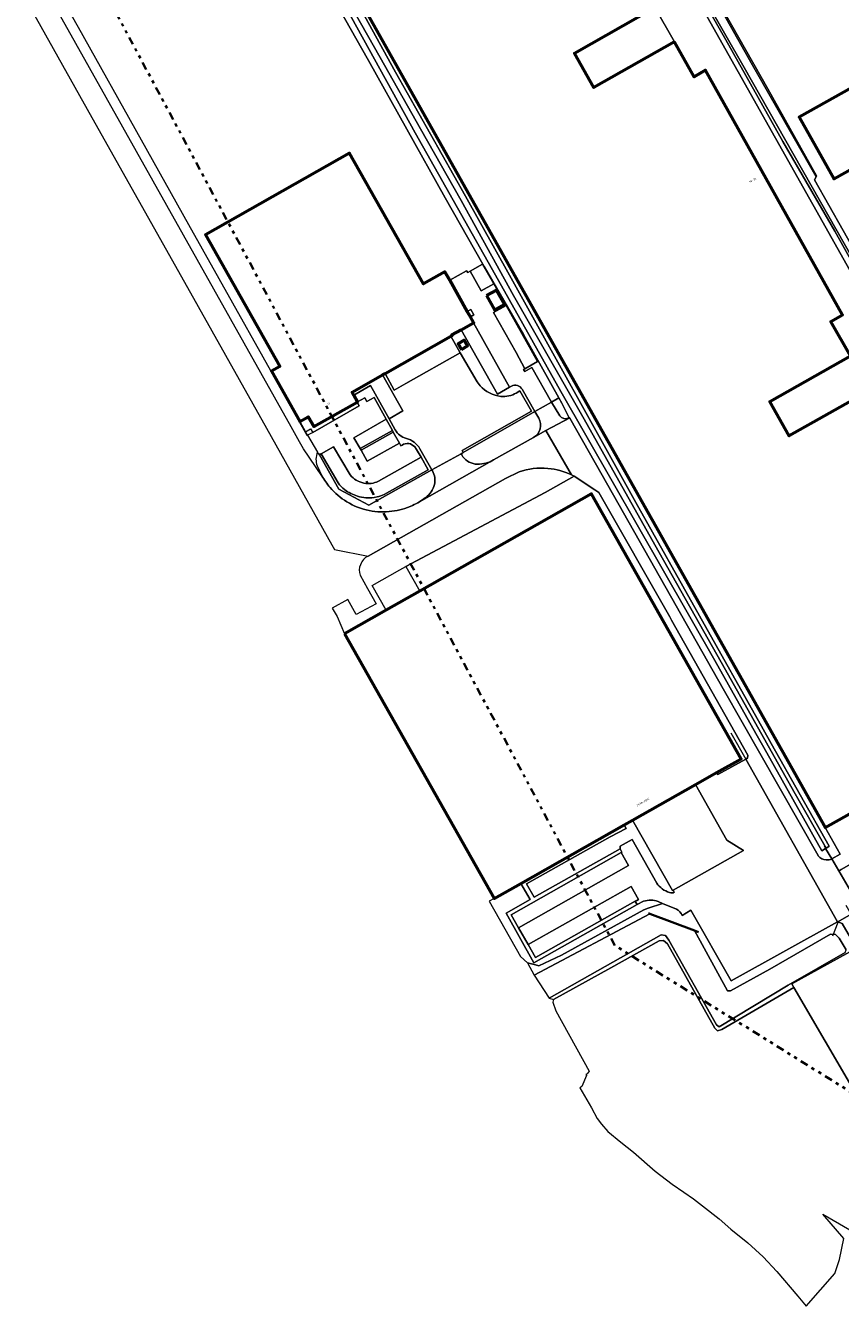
# Model space of a CAD drawing. Header units: metres. Extents: x 113441 to 115918, y 474822 to 477887.
# Tile 8 of 145: x 114391 to 114650, y 475047 to 475454. Entities that reach past the tile are written whole.
import ezdxf
from ezdxf.enums import TextEntityAlignment as Align

# ---------------------------------------------------------------- set-up
doc = ezdxf.new("R2010")
doc.units = ezdxf.units.M
doc.linetypes.add('AL-TEKENBLADGRENS', pattern=[11.5, 2.5, -1.5, 1, -1.5, 1, -1.5, 2.5])
for name, color, linetype, lineweight in [('B-WE-GK-BESCHOEIING-G', 252, 'GK-BESCHOEIING', 35), ('B-WE-GR-GRAS-GV', 252, 'Continuous', 13), ('B-WE-GR-GROENVOORZIENING-GV', 252, 'Continuous', 18), ('B-WE-IE-TERREINAFSCHEIDING_KUNSTMATIG_HEKWERK-G', 252, 'IE-TERREINAFSCHEIDING-KUNSTMATIG', 18), ('B-WE-IE-TERREINAFSCHEIDING_KUNSTMATIG_MUUR-G', 252, 'IE-TERREINAFSCHEIDING-KUNSTMATIG-DICHT', 18), ('B-WE-OG-BEBOUWING-GV', 7, 'Continuous', 50), ('B-WE-OG-BEBOUWING-T18', 7, 'Continuous', 50), ('B-WE-OG-BEBOUWING_LAGE TRAFO-GV', 7, 'Continuous', 50), ('B-WE-OG-BEBOUWING_SCHUUR-GV', 7, 'Continuous', 50), ('B-WE-OG-TERREIN_ERF-GV', 252, 'Continuous', 18), ('B-WE-OG-WATER-GV', 252, 'Continuous', 18), ('B-WE-OG-WATER_SLOOT-GV', 252, 'Continuous', 18), ('B-WE-OG-WEG-GV', 252, 'Continuous', 18), ('B-WE-VH-VERHARDING_GESLOTEN-GV', 252, 'Continuous', 18), ('B-WE-VH-VERHARDING_OPEN-GV', 252, 'Continuous', 18), ('X-XX-AL-TEKENBLADGRENS-G', 252, 'AL-TEKENBLADGRENS', 35)]:
    doc.layers.add(name, color=color, linetype=linetype, lineweight=lineweight)
doc.styles.add('NLCS-ISO-ANNOTATIEF-T18', font='NLCS-ISO.ttf', dxfattribs={"height": 1.8})
doc.linetypes.add('GK-BESCHOEIING', pattern='A,30,-5,[1,NLCS.SHX,S=1,R=0,X=0,Y=0],-5', length=40)
doc.linetypes.add('IE-TERREINAFSCHEIDING-KUNSTMATIG', pattern='A,4,[82,NLCS.SHX,S=0.75,R=90,X=0,Y=0],4,-2', length=10)
doc.linetypes.add('IE-TERREINAFSCHEIDING-KUNSTMATIG-DICHT', pattern='A,8,-1,[82,NLCS.SHX,S=0.75,R=90,X=0,Y=0],-1', length=10)

msp = doc.modelspace()

# ---------------------------------------------------------------- linework, layer by layer
at = {"layer": 'B-WE-GK-BESCHOEIING-G', "ltscale": 0.5, "flags": 128}
msp.add_lwpolyline([(114604.766, 475166.793), (114603.533, 475167.258), (114589.354, 475172.603), (114588.923, 475172.766)], dxfattribs=at)
at = {"layer": 'B-WE-GR-GRAS-GV'}
for points in [[(114512.265, 475421.266), (114500.128, 475443.108), (114475.462, 475486.559), (114466.473, 475502.696), (114465.418, 475505.777), (114465.115, 475508.33), (114465.873, 475509.485), (114467.222, 475515.634), (114448.633, 475503.672), (114407.956, 475481.084), (114399.433, 475480.539), (114399.451, 475480.49), (114399.788, 475480.369), (114399.638, 475479.791), (114399.219, 475479.959), (114398.785, 475478.522), (114395.164, 475476.622), (114395.094, 475476.585), (114395.58, 475475.712), (114407.993, 475453.638), (114427.988, 475417.949), (114443.051, 475391.04), (114480.536, 475324.255)], [(114591.773, 475487.513), (114592.466, 475483.934), (114593.674, 475481.592), (114735.746, 475229.245), (114735.997, 475232.721), (114736.013, 475232.949), (114734.975, 475234.862), (114727.227, 475248.756)], [(114727.227, 475248.756), (114725.479, 475251.549), (114712.909, 475274.156), (114698.309, 475299.465), (114681.081, 475330.722), (114665.859, 475356.93), (114648.007, 475388.933), (114631.54, 475417.424), (114613.412, 475449.579), (114595.907, 475480.421), (114595.396, 475481.287), (114593.054, 475485.616)], [(114480.805, 475324.278), (114480.184, 475325.392), (114478.371, 475328.641), (114478.334, 475328.62), (114469.307, 475344.55), (114472.039, 475346.098), (114448.44, 475387.84), (114494.071, 475413.729), (114517.582, 475372.237), (114524.368, 475376.083), (114525.878, 475373.404), (114531.225, 475376.416), (114531.587, 475375.859), (114532.371, 475376.289), (114536.324, 475378.456), (114536.409, 475378.502), (114524.463, 475399.492), (114512.265, 475421.266)], [(114654.94, 475115.188), (114635.006, 475149.2), (114612.185, 475135.854), (114610.854, 475135.463), (114609.954, 475136.323), (114594.97, 475163.046), (114593.718, 475164.102), (114592.309, 475164.024), (114576.933, 475155.417), (114558.779, 475145.44), (114558.544, 475144.54), (114559.561, 475141.762), (114570.086, 475122.708), (114569.451, 475121.814), (114569.096, 475121.601), (114569.293, 475121.253), (114567.738, 475117.805), (114567.104, 475117.402), (114570.883, 475111.038), (114572.595, 475107.661), (114574.026, 475105.901), (114576.077, 475103.543), (114580.16, 475100.175), (114584.212, 475096.973), (114591.002, 475090.947), (114596.427, 475086.809), (114600.09, 475084.269), (114603.231, 475082.163), (114606.075, 475080.026), (114611.303, 475075.89), (114615.09, 475072.592), (114620.447, 475068.257), (114625.26, 475063.845), (114629.659, 475059.124), (114636.267, 475051.384), (114638.918, 475048.229), (114648.06, 475058.544), (114649.521, 475062.987), (114650.851, 475069.591), (114644.252, 475077.333), (114652.784, 475072.374)]]:
    msp.add_lwpolyline(points, dxfattribs=at)
msp.add_lwpolyline([(114480.536, 475324.255, 0.0673826), (114480.805, 475324.278)], format="xyb", dxfattribs=at)
at = {"layer": 'B-WE-GR-GROENVOORZIENING-GV'}
for points in [[(114549.287, 475356.211), (114536.814, 475377.79), (114536.409, 475378.502), (114536.324, 475378.456), (114539.853, 475372.215), (114543.735, 475365.35), (114553.737, 475347.663), (114549.736, 475345.37), (114549.329, 475345.137), (114549.724, 475344.443), (114551.898, 475345.693), (114558.166, 475334.779), (114560.49, 475336.106)], [(114529.652, 475351.449), (114528.563, 475353.3), (114530.479, 475354.427), (114531.568, 475352.576)]]:
    msp.add_lwpolyline(points, close=True, dxfattribs=at)
for points in [[(114529.506, 475357.692), (114526.587, 475356.065), (114526.665, 475355.893), (114526.22, 475355.64), (114529.206, 475350.419), (114534.617, 475341.245), (114535.508, 475339.983)], [(114545.436, 475339.861), (114544.858, 475339.507), (114540.993, 475337.303), (114529.506, 475357.692)], [(114506.658, 475329.511), (114500.778, 475340.02), (114495.422, 475337.025), (114496.643, 475334.854), (114498.908, 475336.161), (114499.574, 475334.942), (114501.886, 475336.242), (114505.722, 475329.325), (114507.688, 475325.78), (114507.985, 475325.244), (114509.939, 475321.72), (114510.391, 475320.905), (114510.756, 475321.121)], [(114547.003, 475337.652), (114548.171, 475338.362), (114551.809, 475331.95), (114529.808, 475319.452), (114530.137, 475318.774), (114552.916, 475331.781), (114548.894, 475338.826)], [(114561.435, 475334.411), (114560.49, 475336.106), (114558.166, 475334.779), (114560.775, 475330.437)], [(114563.812, 475329.827), (114561.435, 475334.411)], [(114508.563, 475326.022), (114506.658, 475329.511)], [(114490.492, 475309.169), (114485.121, 475318.355), (114484.527, 475318.008), (114490.709, 475307.204), (114500.211, 475302.052), (114520.214, 475313.26), (114516.424, 475319.968)], [(114514.775, 475320.549), (114515.376, 475319.73), (114516.794, 475317.28), (114519.029, 475313.317), (114505.072, 475305.475)], [(114502.873, 475304.74), (114501.886, 475304.545)], [(114597.069, 475179.392), (114596.787, 475180.065), (114596.539, 475179.925), (114583.907, 475202.25), (114581.253, 475200.748), (114581.808, 475199.652), (114576.821, 475196.94), (114550.205, 475182.015), (114552.634, 475177.804), (114579.915, 475193.151)], [(114579.915, 475193.151), (114579.968, 475193.968), (114583.761, 475196.17), (114591.561, 475182.312)], [(114587.394, 475176.518), (114585.308, 475175.484), (114552.59, 475157.015), (114543.791, 475172.735), (114551.368, 475177.089), (114548.465, 475182.195), (114539.942, 475177.372), (114538.346, 475176.542), (114548.287, 475159.052), (114550.587, 475157.043), (114553.112, 475156.342), (114554.179, 475156.063), (114561.361, 475159.483), (114587.481, 475173.771), (114588.86, 475174.383), (114593.41, 475175.85)], [(114593.41, 475175.85), (114591.948, 475176.456)]]:
    msp.add_lwpolyline(points, dxfattribs=at)
for points in [[(114535.508, 475339.983, 0.1845041), (114542.127, 475336.603)], [(114548.894, 475338.826, 0.3888055), (114545.436, 475339.861)], [(114542.127, 475336.603, 0.1642015), (114547.003, 475337.652)], [(114560.775, 475330.437, 0.4020296), (114563.59, 475329.755)], [(114512.122, 475323.273, -0.2081213), (114508.563, 475326.022)], [(114563.59, 475329.755, -0.2601921), (114563.812, 475329.827)], [(114516.424, 475319.968, 0.196429), (114512.122, 475323.273)], [(114510.756, 475321.121, -0.3968026), (114514.775, 475320.549)], [(114492.527, 475307.023, -0.0897681), (114490.492, 475309.169)], [(114496.657, 475304.947, -0.0813943), (114492.527, 475307.023)], [(114501.886, 475304.545, -0.1128574), (114496.657, 475304.947)], [(114505.072, 475305.475, -0.0514322), (114502.873, 475304.74)], [(114591.561, 475182.312, 0.1875593), (114595.609, 475179.359)], [(114595.609, 475179.359, 0.29471), (114597.069, 475179.392)], [(114591.948, 475176.456, 0.1778467), (114587.394, 475176.518)]]:
    msp.add_lwpolyline(points, format="xyb", dxfattribs=at)
at = {"layer": 'B-WE-IE-TERREINAFSCHEIDING_KUNSTMATIG_HEKWERK-G'}
for points in [[(114615.074, 475229.94), (114619.76, 475221.63)], [(114619.76, 475221.63), (114648.873, 475170.002)], [(114644.603, 475194.131), (114645.115, 475193.262)], [(114645.115, 475193.262), (114647.059, 475189.96), (114649.29, 475186.171), (114649.397, 475186.232)], [(114649.397, 475186.232), (114650.066, 475186.611)], [(114648.873, 475170.002), (114648.959, 475169.85), (114647.258, 475165.447)]]:
    msp.add_lwpolyline(points, dxfattribs=at)
at = {"layer": 'B-WE-IE-TERREINAFSCHEIDING_KUNSTMATIG_MUUR-G'}
for points in [[(114504.612, 475343.375), (114511.026, 475332.013)], [(114495.422, 475337.025), (114500.778, 475340.02), (114506.658, 475329.511)], [(114482.441, 475325.181), (114497.191, 475333.549)]]:
    msp.add_lwpolyline(points, dxfattribs=at)
at = {"layer": 'B-WE-OG-BEBOUWING-GV'}
for points in [[(114597.161, 475448.939), (114571.605, 475434.506), (114565.434, 475445.434), (114590.99, 475459.867), (114584.819, 475470.794), (114588.485, 475472.865), (114540.903, 475557.12), (114467.222, 475515.634), (114644.996, 475199.875), (114718.789, 475241.366), (114669.007, 475329.547), (114665.367, 475327.492), (114659.151, 475338.498), (114633.595, 475324.065), (114627.424, 475334.993), (114652.98, 475349.426), (114646.809, 475360.353), (114650.474, 475362.424), (114607.017, 475439.988), (114603.377, 475437.933)], [(114682.99, 475425.36), (114672.055, 475444.871), (114636.75, 475425.09), (114647.69, 475405.57)], [(114529.506, 475357.692), (114533.413, 475359.869), (114533.485, 475359.909), (114532.426, 475361.788), (114531.444, 475363.53), (114525.878, 475373.404), (114524.368, 475376.083), (114517.582, 475372.237), (114494.071, 475413.729), (114448.44, 475387.84), (114472.039, 475346.098), (114469.307, 475344.55), (114478.334, 475328.62), (114478.371, 475328.641), (114481.031, 475330.148), (114482.811, 475327.007), (114496.502, 475334.765), (114496.647, 475334.847), (114496.643, 475334.854), (114495.422, 475337.025), (114494.938, 475337.884), (114504.612, 475343.375), (114505.373, 475343.807), (114526.22, 475355.64), (114526.665, 475355.893), (114526.587, 475356.065)], [(114492.494, 475261.341), (114539.942, 475177.372), (114548.465, 475182.195), (114581.253, 475200.748), (114583.907, 475202.25), (114603.83, 475213.524), (114610.541, 475217.321), (114618.281, 475221.701), (114570.828, 475305.65), (114516.368, 475274.845), (114505.705, 475268.814)]]:
    msp.add_lwpolyline(points, close=True, dxfattribs=at)
at = {"layer": 'B-WE-OG-BEBOUWING_LAGE TRAFO-GV'}
msp.add_lwpolyline([(114529.652, 475351.449), (114531.568, 475352.576), (114530.479, 475354.427), (114528.563, 475353.3)], close=True, dxfattribs=at)
at = {"layer": 'B-WE-OG-BEBOUWING_SCHUUR-GV'}
msp.add_lwpolyline([(114537.529, 475368.522), (114540.068, 475364.034), (114543.209, 475365.787), (114540.67, 475370.275)], close=True, dxfattribs=at)
at = {"layer": 'B-WE-OG-TERREIN_ERF-GV'}
for points in [[(114467.222, 475515.634), (114465.873, 475509.485), (114466.49, 475509.74), (114467.259, 475509.903), (114468.118, 475510.086), (114468.448, 475510.156), (114479.148, 475493.022), (114508.7, 475439.37), (114530.92, 475400.05), (114544.833, 475375), (114584.87, 475302.91), (114625.336, 475231.046), (114627.837, 475226.603), (114646.259, 475194.01), (114646.103, 475193.908), (114645.289, 475193.376), (114645.115, 475193.262), (114647.059, 475189.96), (114649.731, 475191.464), (114644.996, 475199.875)], [(114672.055, 475444.871), (114682.99, 475425.36), (114647.69, 475405.57), (114636.75, 475425.09)], [(114570.828, 475305.65), (114618.281, 475221.701), (114610.541, 475217.321), (114610.956, 475216.672), (114619.76, 475221.63), (114620.319, 475221.929), (114620.453, 475222.856), (114596.257, 475265.618), (114595.644, 475266.699), (114573.169, 475306.172), (114571.931, 475306.995), (114565.314, 475311.265), (114556.162, 475306.13), (114511.949, 475282.654), (114516.368, 475274.845)]]:
    msp.add_lwpolyline(points, close=True, dxfattribs=at)
for points in [[(114603.308, 475475.457), (114626.764, 475434.035), (114642.233, 475406.529), (114642.094, 475406.162), (114641.578, 475405.22), (114691.596, 475316.931)], [(114497.524, 475279.941), (114499.831, 475275.726), (114502.505, 475270.841), (114496.221, 475267.494), (114493.57, 475272.242), (114488.591, 475269.473), (114490.156, 475266.778), (114492.494, 475261.341), (114505.705, 475268.814), (114501.264, 475276.665), (114510.11, 475281.557), (114511.949, 475282.654), (114556.162, 475306.13), (114565.314, 475311.265)], [(114547.866, 475312.689), (114543.562, 475310.581), (114499.977, 475285.986)], [(114659.172, 475161.628), (114653.23, 475172.411), (114648.997, 475170.069), (114650.346, 475169.495), (114654.905, 475161.701), (114634.352, 475150.315), (114635.006, 475149.2), (114654.94, 475115.188), (114663.095, 475101.829), (114661.671, 475097.223), (114680.567, 475117.124), (114688.355, 475104.581)]]:
    msp.add_lwpolyline(points, dxfattribs=at)
for points in [[(114557.048, 475313.776, 0.1063885), (114547.866, 475312.689)], [(114564.479, 475311.693, 0.0897884), (114557.048, 475313.776)], [(114565.314, 475311.265, 0.0119149), (114564.479, 475311.693)], [(114499.977, 475285.986, 0.1867216), (114497.559, 475283.242)], [(114497.559, 475283.242, 0.2180891), (114497.524, 475279.941)]]:
    msp.add_lwpolyline(points, format="xyb", dxfattribs=at)
at = {"layer": 'B-WE-OG-WATER-GV'}
for points in [[(114476.21, 475490.258), (114514.97, 475420.12), (114540.388, 475375), (114561.14, 475338.16), (114609.94, 475252.81), (114622.959, 475229.708), (114625.463, 475225.266), (114643.934, 475192.49), (114645.115, 475193.262), (114645.289, 475193.376), (114634.981, 475211.306), (114613.394, 475249.893), (114590.933, 475289.549), (114568.498, 475329.374), (114546.063, 475368.613), (114529.497, 475398.727), (114516.584, 475421.409), (114503.802, 475444.027), (114489.584, 475469.252)], [(114593.566, 475486.026), (114593.816, 475485.562), (114595.994, 475481.528), (114618.86, 475441.61), (114656.687, 475375), (114718.62, 475265.94), (114741.216, 475226.811), (114746.9, 475216.968), (114747.995, 475217.568), (114691.596, 475316.931), (114641.578, 475405.22)], [(114641.578, 475405.22), (114642.094, 475406.162), (114621.964, 475441.61), (114598.634, 475482.953), (114597.782, 475484.711), (114596.792, 475486.756), (114593.764, 475488.808)]]:
    msp.add_lwpolyline(points, dxfattribs=at)
msp.add_lwpolyline([(114592.963, 475165.865), (114594.295, 475165.679), (114595.411, 475164.22), (114610.534, 475137.372), (114611.371, 475136.736), (114633.227, 475149.894), (114651.344, 475160.336), (114651.628, 475161.108), (114649.443, 475164.824), (114648.214, 475166.016), (114646.617, 475166.139), (114627.388, 475155.03), (114614.944, 475148.132), (114613.939, 475148.175), (114603.533, 475167.258), (114589.354, 475172.603), (114552.687, 475153.059), (114557.413, 475145.812)], close=True, dxfattribs=at)
at = {"layer": 'B-WE-OG-WATER_SLOOT-GV'}
for points in [[(114540.388, 475375), (114514.97, 475420.12), (114476.21, 475490.258), (114475.262, 475491.891), (114468.167, 475504.606), (114465.873, 475509.485), (114465.115, 475508.33), (114465.418, 475505.777), (114466.473, 475502.696), (114475.462, 475486.559), (114500.128, 475443.108), (114512.265, 475421.266), (114524.463, 475399.492), (114536.409, 475378.502), (114536.814, 475377.79), (114549.287, 475356.211), (114560.49, 475336.106), (114561.435, 475334.411), (114563.812, 475329.827)], [(114656.687, 475375), (114618.86, 475441.61), (114595.994, 475481.528), (114593.816, 475485.562), (114593.566, 475486.026)], [(114595.907, 475480.421), (114613.412, 475449.579), (114631.54, 475417.424), (114648.007, 475388.933), (114665.859, 475356.93), (114681.081, 475330.722), (114698.309, 475299.465), (114712.909, 475274.156), (114725.479, 475251.549), (114727.227, 475248.756), (114734.975, 475234.862), (114736.013, 475232.949), (114735.997, 475232.721), (114740.231, 475225.141), (114745.332, 475216.912), (114746.063, 475216.101), (114746.941, 475215.782), (114747.627, 475215.878), (114748.106, 475216.804), (114747.995, 475217.568), (114746.9, 475216.968), (114741.216, 475226.811), (114718.62, 475265.94), (114656.687, 475375)], [(114647.059, 475189.96), (114645.115, 475193.262), (114643.934, 475192.49), (114625.463, 475225.266), (114622.959, 475229.708), (114609.94, 475252.81), (114561.14, 475338.16), (114540.388, 475375)], [(114563.997, 475329.652), (114576.05, 475308.435), (114612.652, 475243.893), (114642.694, 475191.078)], [(114597.767, 475174.042), (114593.41, 475175.85), (114588.86, 475174.383), (114587.481, 475173.771), (114561.361, 475159.483), (114554.179, 475156.063), (114553.112, 475156.342), (114550.587, 475157.043), (114552.687, 475153.059), (114589.354, 475172.603), (114603.533, 475167.258), (114613.939, 475148.175), (114614.944, 475148.132), (114627.388, 475155.03), (114646.617, 475166.139), (114648.214, 475166.016), (114649.443, 475164.824), (114651.628, 475161.108)], [(114634.352, 475150.315), (114654.905, 475161.701), (114650.346, 475169.495), (114648.997, 475170.069), (114648.873, 475170.002), (114615.113, 475151.335), (114602.383, 475173.743), (114599.626, 475171.981)], [(114651.344, 475160.336), (114633.227, 475149.894), (114611.371, 475136.736), (114610.534, 475137.372), (114595.411, 475164.22), (114594.295, 475165.679), (114592.963, 475165.865), (114557.413, 475145.812), (114558.779, 475145.44), (114576.933, 475155.417), (114592.309, 475164.024), (114593.718, 475164.102), (114594.97, 475163.046), (114609.954, 475136.323), (114610.854, 475135.463), (114612.185, 475135.854), (114635.006, 475149.2), (114634.352, 475150.315)]]:
    msp.add_lwpolyline(points, dxfattribs=at)
for points in [[(114544.833, 475375), (114530.92, 475400.05), (114508.7, 475439.37), (114479.148, 475493.022), (114468.448, 475510.156), (114468.118, 475510.086), (114467.259, 475509.903), (114471.427, 475501.869), (114475.823, 475494.021), (114489.584, 475469.252), (114503.802, 475444.027), (114516.584, 475421.409), (114529.497, 475398.727), (114546.063, 475368.613), (114568.498, 475329.374), (114590.933, 475289.549), (114613.394, 475249.893), (114634.981, 475211.306), (114645.289, 475193.376), (114646.103, 475193.908), (114646.259, 475194.01), (114627.837, 475226.603), (114625.336, 475231.046), (114584.87, 475302.91)], [(114597.79, 475487.919), (114596.792, 475486.756), (114597.782, 475484.711), (114598.634, 475482.953), (114621.964, 475441.61), (114642.094, 475406.162), (114642.233, 475406.529), (114626.764, 475434.035), (114603.308, 475475.457), (114598.062, 475484.525), (114597.806, 475486.013)]]:
    msp.add_lwpolyline(points, close=True, dxfattribs=at)
for points in [[(114563.812, 475329.827, -0.159505), (114563.944, 475329.751)], [(114563.944, 475329.751, -0.1157898), (114563.997, 475329.652)], [(114642.694, 475191.078, 0.0147344), (114642.784, 475190.959)], [(114642.784, 475190.959, 0.2088293), (114645.266, 475189.629)], [(114645.266, 475189.629, 0.1315854), (114647.059, 475189.96)], [(114599.626, 475171.981, 0.2059811), (114597.767, 475174.042)]]:
    msp.add_lwpolyline(points, format="xyb", dxfattribs=at)
at = {"layer": 'B-WE-OG-WEG-GV'}
for points in [[(114554.111, 475329.714), (114552.916, 475331.781), (114530.137, 475318.774), (114529.467, 475318.402), (114529.688, 475318.036)], [(114539.278, 475316.19), (114539.782, 475316.475), (114552.439, 475323.566)], [(114520.385, 475312.994), (114520.214, 475313.26), (114500.211, 475302.052), (114490.709, 475307.204), (114484.527, 475318.008), (114484.247, 475318.497), (114484.162, 475318.449), (114483.928, 475318.856)], [(114483.852, 475314.525), (114485.364, 475311.37)]]:
    msp.add_lwpolyline(points, dxfattribs=at)
for points in [[(114552.439, 475323.566, 0.4108474), (114554.111, 475329.714)], [(114483.928, 475318.856, 0.2021851), (114483.852, 475314.525)], [(114529.688, 475318.036, 0.227551), (114533.973, 475315.139)], [(114533.973, 475315.139, 0.1454146), (114539.278, 475316.19)], [(114485.364, 475311.37, 0.0486848), (114487.948, 475307.725)], [(114521.068, 475308.67, 0.186357), (114520.385, 475312.994)], [(114487.948, 475307.725, 0.0825757), (114493.243, 475303.188)], [(114518.265, 475304.556, 0.1695833), (114521.068, 475308.67)], [(114493.243, 475303.188, 0.0982556), (114500.37, 475300.396)], [(114507.545, 475300.169, 0.084164), (114514.063, 475302.048)], [(114514.063, 475302.048, 0.0333996), (114516.246, 475303.161)], [(114516.246, 475303.161, 0.0333486), (114518.265, 475304.556)], [(114500.37, 475300.396, 0.0799076), (114507.545, 475300.169)]]:
    msp.add_lwpolyline(points, format="xyb", dxfattribs=at)
at = {"layer": 'B-WE-VH-VERHARDING_GESLOTEN-GV'}
for points in [[(114682.415, 475204.857), (114693.988, 475211.332), (114696.687, 475212.88), (114697.088, 475212.92), (114699.207, 475211.879), (114701.253, 475210.725), (114703.17, 475209.341), (114704.944, 475207.781), (114704.954, 475207.768), (114706.303, 475205.839), (114707.405, 475203.926), (114710.543, 475205.721), (114710.577, 475205.662), (114710.595, 475205.721), (114717.557, 475209.74), (114719.962, 475217.922), (114735.582, 475226.977), (114735.746, 475229.245), (114593.674, 475481.592), (114592.466, 475483.934), (114591.773, 475487.513)], [(114392.407, 475475.12), (114389.606, 475480.112), (114389.763, 475480.607), (114389.041, 475481.938), (114382.146, 475478.043), (114382.518, 475477.383), (114382.859, 475477.59), (114385.406, 475473.144), (114412.379, 475425.018), (114441.738, 475372.837), (114467.818, 475326.485), (114488.505, 475289.539), (114489.367, 475288.079), (114499.977, 475285.986), (114543.562, 475310.581), (114547.866, 475312.689)], [(114485.364, 475311.37), (114479.542, 475319.979), (114478.258, 475322.147), (114475.539, 475326.961), (114392.407, 475475.12)], [(114590.99, 475459.867), (114597.161, 475448.939), (114603.377, 475437.933), (114607.017, 475439.988), (114650.474, 475362.424), (114646.809, 475360.353), (114652.98, 475349.426), (114659.151, 475338.498), (114665.367, 475327.492), (114669.007, 475329.547), (114718.789, 475241.366), (114644.996, 475199.875), (114649.731, 475191.464), (114647.059, 475189.96), (114649.29, 475186.171), (114649.397, 475186.232), (114650.066, 475186.611), (114664.989, 475195.069), (114682.415, 475204.857)], [(114563.944, 475329.751), (114556.323, 475325.74), (114564.479, 475311.693)], [(114576.05, 475308.435), (114563.997, 475329.652)], [(114564.479, 475311.693), (114556.323, 475325.74), (114552.439, 475323.566), (114539.782, 475316.475), (114539.278, 475316.19), (114516.246, 475303.161)], [(114565.314, 475311.265), (114571.931, 475306.995), (114573.169, 475306.172), (114595.644, 475266.699), (114596.257, 475265.618), (114620.453, 475222.856), (114620.319, 475221.929), (114619.76, 475221.63), (114648.873, 475170.002), (114648.997, 475170.069), (114653.23, 475172.411), (114651.671, 475175.239)], [(114642.694, 475191.078), (114612.652, 475243.893), (114576.05, 475308.435)], [(114619.76, 475221.63), (114610.956, 475216.672), (114610.541, 475217.321), (114603.83, 475213.524), (114613.789, 475195.924), (114619.063, 475192.617), (114596.787, 475180.065), (114597.069, 475179.392)], [(114599.626, 475171.981), (114602.383, 475173.743), (114615.113, 475151.335), (114648.873, 475170.002), (114619.76, 475221.63)], [(114721.755, 475177.463), (114716.884, 475186.388), (114705.56, 475206.258), (114704.954, 475207.768), (114704.944, 475207.781), (114703.17, 475209.341), (114701.253, 475210.725), (114699.207, 475211.879), (114697.088, 475212.92), (114696.687, 475212.88), (114693.988, 475211.332), (114682.415, 475204.857), (114664.989, 475195.069), (114650.066, 475186.611), (114649.397, 475186.232), (114649.29, 475186.171), (114652.974, 475179.829)], [(114591.561, 475182.312), (114583.761, 475196.17), (114579.968, 475193.968), (114579.915, 475193.151), (114580.5, 475192.118), (114580.232, 475191.967), (114582.543, 475187.877), (114547.704, 475168.144), (114550.733, 475162.787), (114583.447, 475181.27), (114585.787, 475177.126), (114584.728, 475176.51), (114585.308, 475175.484), (114587.394, 475176.518)], [(114652.974, 475179.829), (114649.29, 475186.171), (114647.059, 475189.96)], [(114591.948, 475176.456), (114593.41, 475175.85), (114597.767, 475174.042)]]:
    msp.add_lwpolyline(points, dxfattribs=at)
for points in [[(114590.99, 475459.867), (114565.434, 475445.434), (114571.605, 475434.506), (114597.161, 475448.939)], [(114531.444, 475363.53), (114532.426, 475361.788), (114533.531, 475362.411), (114532.549, 475364.153)], [(114529.206, 475350.419), (114526.22, 475355.64), (114505.373, 475343.807), (114508.309, 475338.598), (114511.909, 475340.632)], [(114652.98, 475349.426), (114627.424, 475334.993), (114633.595, 475324.065), (114659.151, 475338.498)], [(114504.612, 475343.375), (114494.938, 475337.884), (114495.422, 475337.025), (114500.778, 475340.02), (114506.658, 475329.511), (114511.026, 475332.013)], [(114619.063, 475192.617), (114613.789, 475195.924), (114603.83, 475213.524), (114583.907, 475202.25), (114596.539, 475179.925), (114596.787, 475180.065)], [(114580.232, 475191.967), (114545.364, 475172.283), (114547.704, 475168.144), (114582.543, 475187.877)], [(114584.709, 475176.544), (114584.728, 475176.51), (114585.787, 475177.126), (114583.447, 475181.27), (114550.733, 475162.787), (114553.055, 475158.679)]]:
    msp.add_lwpolyline(points, close=True, dxfattribs=at)
for points in [[(114563.997, 475329.652, 0.1157898), (114563.944, 475329.751)], [(114547.866, 475312.689, -0.1063885), (114557.048, 475313.776)], [(114557.048, 475313.776, -0.0897884), (114564.479, 475311.693)], [(114487.948, 475307.725, -0.0486848), (114485.364, 475311.37)], [(114564.479, 475311.693, -0.0119149), (114565.314, 475311.265)], [(114493.243, 475303.188, -0.0825757), (114487.948, 475307.725)], [(114500.37, 475300.396, -0.0982556), (114493.243, 475303.188)], [(114514.063, 475302.048, -0.084164), (114507.545, 475300.169)], [(114516.246, 475303.161, -0.0333996), (114514.063, 475302.048)], [(114507.545, 475300.169, -0.0799076), (114500.37, 475300.396)], [(114642.784, 475190.959, -0.0147344), (114642.694, 475191.078)], [(114645.266, 475189.629, -0.2088293), (114642.784, 475190.959)], [(114647.059, 475189.96, -0.1315854), (114645.266, 475189.629)], [(114595.609, 475179.359, -0.1875593), (114591.561, 475182.312)], [(114597.069, 475179.392, -0.29471), (114595.609, 475179.359)], [(114587.394, 475176.518, -0.1778467), (114591.948, 475176.456)], [(114597.767, 475174.042, -0.2059811), (114599.626, 475171.981)]]:
    msp.add_lwpolyline(points, format="xyb", dxfattribs=at)
at = {"layer": 'B-WE-VH-VERHARDING_OPEN-GV'}
for points in [[(114539.8, 475363.139), (114543.735, 475365.35), (114539.853, 475372.215), (114535.868, 475370.04), (114532.371, 475376.289), (114531.587, 475375.859), (114531.225, 475376.416), (114525.878, 475373.404), (114531.444, 475363.53), (114532.549, 475364.153), (114533.531, 475362.411), (114532.426, 475361.788), (114533.485, 475359.909), (114533.413, 475359.869), (114544.858, 475339.507), (114545.436, 475339.861)], [(114548.894, 475338.826), (114552.916, 475331.781), (114558.166, 475334.779), (114551.898, 475345.693), (114549.724, 475344.443), (114549.329, 475345.137), (114549.736, 475345.37), (114546.94, 475350.467), (114539.8, 475363.139)], [(114535.508, 475339.983), (114534.617, 475341.245), (114529.206, 475350.419), (114511.909, 475340.632), (114508.309, 475338.598), (114505.373, 475343.807), (114504.612, 475343.375), (114511.026, 475332.013), (114506.658, 475329.511), (114508.563, 475326.022)], [(114516.424, 475319.968), (114520.214, 475313.26), (114529.467, 475318.402), (114530.137, 475318.774), (114529.808, 475319.452), (114551.809, 475331.95), (114548.171, 475338.362)], [(114548.171, 475338.362), (114547.003, 475337.652)], [(114497.776, 475319.502), (114497.463, 475320.049), (114495.502, 475323.475), (114505.722, 475329.325), (114501.886, 475336.242), (114499.574, 475334.942), (114498.908, 475336.161), (114496.643, 475334.854), (114496.647, 475334.847), (114496.502, 475334.765), (114497.191, 475333.549), (114482.441, 475325.181), (114480.805, 475324.278), (114483.928, 475318.856), (114484.162, 475318.449), (114484.247, 475318.497), (114484.527, 475318.008), (114485.121, 475318.355), (114489.032, 475320.642), (114494.286, 475311.684)], [(114558.166, 475334.779), (114552.916, 475331.781), (114554.111, 475329.714)], [(114560.775, 475330.437), (114558.166, 475334.779)], [(114552.439, 475323.566), (114556.323, 475325.74), (114563.944, 475329.751)], [(114494.286, 475311.684), (114489.032, 475320.642), (114485.121, 475318.355)], [(114485.121, 475318.355), (114490.492, 475309.169)], [(114510.756, 475321.121), (114510.391, 475320.905), (114509.939, 475321.72), (114499.717, 475316.016), (114497.776, 475319.502)], [(114503.254, 475309.665), (114516.794, 475317.28), (114515.376, 475319.73), (114514.775, 475320.549)], [(114529.688, 475318.036), (114529.467, 475318.402), (114520.214, 475313.26), (114520.385, 475312.994)], [(114505.072, 475305.475), (114519.029, 475313.317), (114516.794, 475317.28), (114503.254, 475309.665)], [(114516.246, 475303.161), (114539.278, 475316.19)], [(114501.886, 475304.545), (114502.873, 475304.74)]]:
    msp.add_lwpolyline(points, dxfattribs=at)
for points in [[(114536.324, 475378.456), (114532.371, 475376.289), (114535.868, 475370.04), (114539.853, 475372.215)], [(114543.735, 475365.35), (114539.8, 475363.139), (114546.94, 475350.467), (114549.736, 475345.37), (114553.737, 475347.663)], [(114533.413, 475359.869), (114529.506, 475357.692), (114540.993, 475337.303), (114544.858, 475339.507)], [(114497.191, 475333.549), (114496.502, 475334.765), (114482.811, 475327.007), (114481.031, 475330.148), (114478.371, 475328.641), (114480.184, 475325.392), (114481.744, 475326.313), (114482.441, 475325.181)], [(114507.688, 475325.78), (114505.722, 475329.325), (114495.502, 475323.475), (114497.463, 475320.049)], [(114507.985, 475325.244), (114507.688, 475325.78), (114497.463, 475320.049), (114497.776, 475319.502)], [(114509.939, 475321.72), (114507.985, 475325.244), (114497.776, 475319.502), (114499.717, 475316.016)], [(114585.308, 475175.484), (114584.728, 475176.51), (114584.709, 475176.544), (114553.055, 475158.679), (114550.733, 475162.787), (114547.704, 475168.144), (114545.364, 475172.283), (114580.232, 475191.967), (114580.5, 475192.118), (114579.915, 475193.151), (114552.634, 475177.804), (114550.205, 475182.015), (114576.821, 475196.94), (114581.808, 475199.652), (114581.253, 475200.748), (114548.465, 475182.195), (114551.368, 475177.089), (114543.791, 475172.735), (114552.59, 475157.015)]]:
    msp.add_lwpolyline(points, close=True, dxfattribs=at)
for points in [[(114542.127, 475336.603, -0.1845041), (114535.508, 475339.983)], [(114545.436, 475339.861, -0.3888055), (114548.894, 475338.826)], [(114547.003, 475337.652, -0.1642015), (114542.127, 475336.603)], [(114563.59, 475329.755, -0.4020296), (114560.775, 475330.437)], [(114508.563, 475326.022, 0.2081213), (114512.122, 475323.273)], [(114554.111, 475329.714, -0.4108474), (114552.439, 475323.566)], [(114563.812, 475329.827, 0.2601921), (114563.59, 475329.755)], [(114563.944, 475329.751, 0.159505), (114563.812, 475329.827)], [(114512.122, 475323.273, -0.196429), (114516.424, 475319.968)], [(114514.775, 475320.549, 0.3968026), (114510.756, 475321.121)], [(114533.973, 475315.139, -0.227551), (114529.688, 475318.036)], [(114539.278, 475316.19, -0.1454146), (114533.973, 475315.139)], [(114494.286, 475311.684, 0.1642746), (114498.649, 475309.106)], [(114498.649, 475309.106, -0.1642746), (114494.286, 475311.684)], [(114520.385, 475312.994, -0.186357), (114521.068, 475308.67)], [(114490.492, 475309.169, 0.0897681), (114492.527, 475307.023)], [(114492.527, 475307.023, 0.0813943), (114496.657, 475304.947)], [(114498.649, 475309.106, 0.1590955), (114503.254, 475309.665)], [(114503.254, 475309.665, -0.1590955), (114498.649, 475309.106)], [(114521.068, 475308.67, -0.1695833), (114518.265, 475304.556)], [(114496.657, 475304.947, 0.1128574), (114501.886, 475304.545)], [(114502.873, 475304.74, 0.0514322), (114505.072, 475305.475)], [(114518.265, 475304.556, -0.0333486), (114516.246, 475303.161)]]:
    msp.add_lwpolyline(points, format="xyb", dxfattribs=at)
at = {"layer": 'X-XX-AL-TEKENBLADGRENS-G'}
msp.add_lwpolyline([(114444.131, 477518.262), (115425.394, 475693.653), (115098.243, 474839.844), (114578.24, 475162.508), (113568.556, 477049.85), (114444.131, 477518.262)], dxfattribs=at)

# ---------------------------------------------------------------- texts
at = {"layer": 'B-WE-OG-BEBOUWING-T18', "style": 'NLCS-ISO-ANNOTATIEF-T18'}
for s, rotation, p in [('18-22', 29.3, (114621.988, 475405.084)), ('13', 29.5, (114487.453, 475334.235)), ('289B-289C', 29.5, (114587.261, 475207.997))]:
    msp.add_text(s, height=0.64, rotation=rotation, dxfattribs=at).set_placement(p, align=Align.MIDDLE)

doc.saveas('drawing.dxf')
